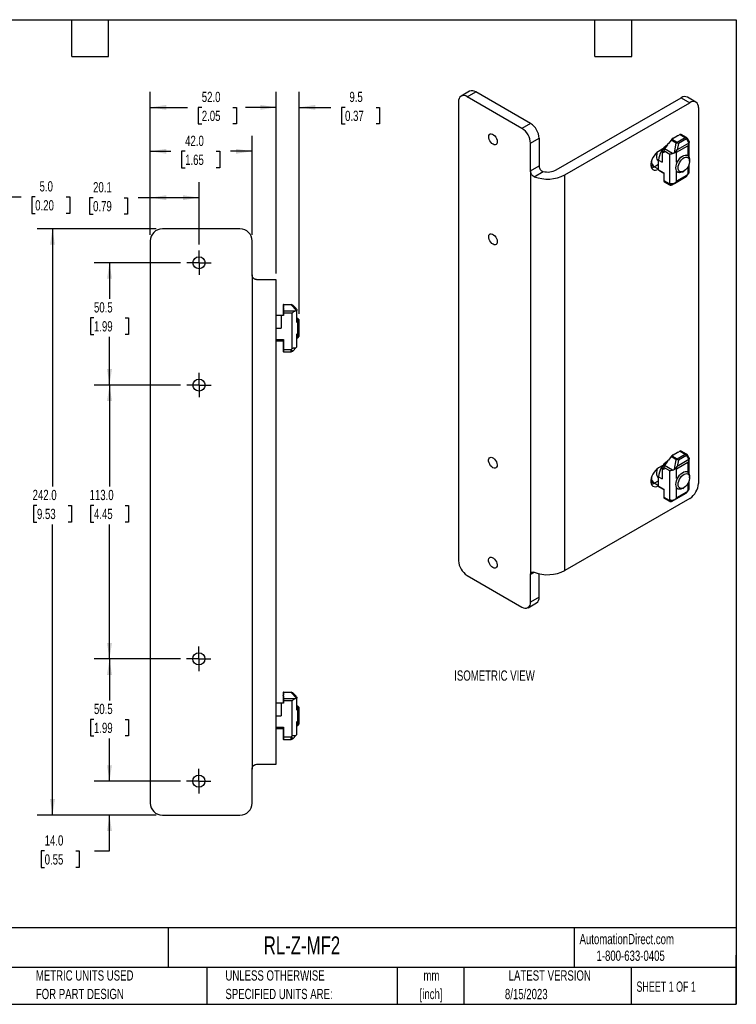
# Model space of a CAD drawing. Header units: millimetres. Extents: x 13 to 546, y 13 to 419.
# Tile 2 of 2: x 250 to 546, y 13 to 419. Entities that reach past the tile are written whole.
import ezdxf

# ---------------------------------------------------------------- set-up
doc = ezdxf.new("R2010")
doc.units = ezdxf.units.MM
doc.header["$LTSCALE"] = 2
doc.linetypes.add('CENTERX2', pattern=[20.32, 12.7, -2.54, 2.54, -2.54])
doc.layers.add('CENTER', color=40, linetype='CENTERX2')
doc.layers.add('DIMENSIONS', color=140, linetype='Continuous', lineweight=25)
doc.layers.add('TEXT', color=140, linetype='Continuous', lineweight=25)
doc.styles.add('SLDTEXTSTYLE0', font='TXT', dxfattribs={"width": 0.7})
doc.styles.add('SLDTEXTSTYLE1', font='TXT', dxfattribs={"width": 0.65})
doc.dimstyles.new('SLDDIMSTYLE0', dxfattribs={"dimtxt": 4.316016, "dimasz": 6.604, "dimexe": 0, "dimexo": 0.0625, "dimgap": 1.079004, "dimtad": 0, "dimtih": 1, "dimtoh": 1, "dimrnd": 1e-09, "dimzin": 12, "dimdsep": 46, "dimtxsty": 'SLDTEXTSTYLE0', "dimsah": 1, "dimcen": 0.09, "dimadec": 0, "dimazin": 3, "dimtfac": 1, "dimtofl": 0, "dimtmove": 0, "dimatfit": 3, "dimfxl": 0, "dimfrac": 2, "dimtolj": 1, "dimtzin": 12, "dimarcsym": 0})
doc.dimstyles.new('SLDDIMSTYLE1', dxfattribs={"dimtxt": 4.316016, "dimasz": 6.604, "dimexe": 0, "dimexo": 0.0625, "dimgap": 1.079004, "dimtad": 0, "dimtih": 1, "dimtoh": 1, "dimrnd": 1e-09, "dimzin": 4, "dimdsep": 46, "dimtxsty": 'SLDTEXTSTYLE0', "dimsah": 1, "dimcen": 0.09, "dimadec": 0, "dimazin": 1, "dimtfac": 1, "dimtofl": 0, "dimtmove": 0, "dimatfit": 3, "dimfxl": 0, "dimfrac": 2, "dimtolj": 1, "dimtzin": 12, "dimarcsym": 0})
doc.dimstyles.new('SLDDIMSTYLE2', dxfattribs={"dimtxt": 4.316016, "dimasz": 6.604, "dimexe": 0, "dimexo": 0.0625, "dimgap": 1.079004, "dimtad": 0, "dimtih": 1, "dimtoh": 1, "dimrnd": 1e-09, "dimzin": 4, "dimdsep": 46, "dimtxsty": 'SLDTEXTSTYLE0', "dimsah": 1, "dimcen": 0.09, "dimadec": 0, "dimazin": 1, "dimtfac": 1, "dimtmove": 0, "dimatfit": 0, "dimfxl": 0, "dimfrac": 2, "dimtolj": 1, "dimtzin": 12, "dimarcsym": 0})
doc.dimstyles.new('SLDDIMSTYLE3', dxfattribs={"dimtxt": 4.316016, "dimasz": 6.604, "dimexe": 0, "dimexo": 0.0625, "dimgap": 1.079004, "dimtad": 0, "dimtih": 1, "dimtoh": 1, "dimrnd": 1e-09, "dimzin": 12, "dimdsep": 46, "dimtxsty": 'SLDTEXTSTYLE0', "dimsah": 1, "dimcen": 0.09, "dimadec": 0, "dimazin": 3, "dimtfac": 1, "dimtmove": 0, "dimatfit": 0, "dimfxl": 0, "dimfrac": 2, "dimtolj": 1, "dimtzin": 12, "dimarcsym": 0})

# ---------------------------------------------------------------- blocks, each defined once
blk = doc.blocks.new('SW_NOTE_0')
at = {"layer": 'TEXT', "color": 0, "char_height": 4.233, "attachment_point": 2, "style": 'SLDTEXTSTYLE0'}
for s, insert in [('mm', (5.69, 5.46)), ('[inch]', (5.52, -2.19))]:
    blk.add_mtext(s, dxfattribs=dict(at, insert=insert))
blk = doc.blocks.new('SW_NOTE_0_1')
at = {"layer": 'TEXT', "color": 0, "char_height": 4.2333, "attachment_point": 1, "style": 'SLDTEXTSTYLE0'}
for s, insert in [('UNLESS OTHERWISE', (0, 5.46)), ('SPECIFIED UNITS ARE:', (0, -2.19))]:
    blk.add_mtext(s, dxfattribs=dict(at, insert=insert))
blk = doc.blocks.new('SW_NOTE_0_5')
at = {"layer": 'TEXT', "color": 0, "char_height": 4.2333, "attachment_point": 1, "style": 'SLDTEXTSTYLE0'}
for s, insert in [('METRIC UNITS USED', (0, 5.46)), ('FOR PART DESIGN', (0, -2.19))]:
    blk.add_mtext(s, dxfattribs=dict(at, insert=insert))
blk = doc.blocks.new('_D')
at = {"layer": 'DIMENSIONS'}
for p, q in [((304.22, 330.33), (304.22, 351.99)), ((324.32, 326.37), (324.32, 351.99)), ((280.59, 345.64), (279.14, 345.64)), ((279.14, 345.64), (279.14, 338.78)), ((293.41, 345.64), (294.86, 345.64)), ((294.86, 345.64), (294.86, 338.78)), ((304.22, 345.64), (299.26, 345.64)), ((324.32, 345.64), (304.22, 345.64)), ((279.14, 338.78), (280.59, 338.78)), ((294.86, 338.78), (293.41, 338.78))]:
    blk.add_line(p, q, dxfattribs=at)
for points in [[(304.22, 345.64), (310.82, 344.63), (310.82, 346.66)], [(324.32, 345.64), (317.71, 346.66), (317.71, 344.63)]]:
    blk.add_solid(points, dxfattribs=at)
at = {"layer": 'DIMENSIONS', "char_height": 4.233, "attachment_point": 1, "style": 'SLDTEXTSTYLE0'}
for s, insert in [('20.1', (280.59, 352.07)), ('0.79', (280.59, 344.24))]:
    blk.add_mtext(s, dxfattribs=dict(at, insert=insert))
blk = doc.blocks.new('_D_1')
at = {"layer": 'DIMENSIONS'}
for p, q in [((304.22, 330.33), (304.22, 371.14)), ((346.22, 330.33), (346.22, 371.14)), ((304.22, 364.79), (312.74, 364.79)), ((318.59, 364.79), (317.14, 364.79)), ((317.14, 364.79), (317.14, 357.93)), ((331.41, 364.79), (332.86, 364.79)), ((332.86, 364.79), (332.86, 357.93)), ((346.22, 364.79), (337.26, 364.79)), ((317.14, 357.93), (318.59, 357.93)), ((332.86, 357.93), (331.41, 357.93))]:
    blk.add_line(p, q, dxfattribs=at)
for points in [[(304.22, 364.79), (310.82, 363.77), (310.82, 365.8)], [(346.22, 364.79), (339.61, 365.8), (339.61, 363.77)]]:
    blk.add_solid(points, dxfattribs=at)
at = {"layer": 'DIMENSIONS', "char_height": 4.233, "attachment_point": 1, "style": 'SLDTEXTSTYLE0'}
for s, insert in [('42.0', (318.59, 371.21)), ('1.65', (318.59, 363.38))]:
    blk.add_mtext(s, dxfattribs=dict(at, insert=insert))
blk = doc.blocks.new('_D_2')
at = {"layer": 'DIMENSIONS'}
for p, q in [((316.74, 318.79), (281.01, 318.79)), ((287.36, 318.79), (287.36, 303.89)), ((280.95, 296.06), (279.5, 296.06)), ((279.5, 296.06), (279.5, 289.2)), ((293.77, 296.06), (295.22, 296.06)), ((295.22, 296.06), (295.22, 289.2)), ((279.5, 289.2), (280.95, 289.2)), ((295.22, 289.2), (293.77, 289.2)), ((287.36, 268.29), (287.36, 288.24)), ((316.74, 268.29), (281.01, 268.29))]:
    blk.add_line(p, q, dxfattribs=at)
for points in [[(287.36, 318.79), (286.35, 312.18), (288.38, 312.18)], [(287.36, 268.29), (288.38, 274.89), (286.35, 274.89)]]:
    blk.add_solid(points, dxfattribs=at)
at = {"layer": 'DIMENSIONS', "char_height": 4.233, "attachment_point": 1, "style": 'SLDTEXTSTYLE0'}
for s, insert in [('50.5', (280.95, 302.48)), ('1.99', (280.95, 294.66))]:
    blk.add_mtext(s, dxfattribs=dict(at, insert=insert))
blk = doc.blocks.new('_D_3')
at = {"layer": 'DIMENSIONS'}
for p, q in [((316.74, 268.29), (281.01, 268.29)), ((287.36, 268.29), (287.36, 226.44)), ((280.95, 218.61), (279.5, 218.61)), ((279.5, 218.61), (279.5, 211.75)), ((293.77, 218.61), (295.22, 218.61)), ((295.22, 218.61), (295.22, 211.75)), ((279.5, 211.75), (280.95, 211.75)), ((295.22, 211.75), (293.77, 211.75)), ((287.36, 155.29), (287.36, 210.79)), ((316.64, 155.29), (281.01, 155.29))]:
    blk.add_line(p, q, dxfattribs=at)
for points in [[(287.36, 268.29), (286.35, 261.68), (288.38, 261.68)], [(287.36, 155.29), (288.38, 161.89), (286.35, 161.89)]]:
    blk.add_solid(points, dxfattribs=at)
at = {"layer": 'DIMENSIONS', "char_height": 4.233, "attachment_point": 1, "style": 'SLDTEXTSTYLE0'}
for s, insert in [('113.0', (279.15, 225.04)), ('4.45', (280.95, 217.21))]:
    blk.add_mtext(s, dxfattribs=dict(at, insert=insert))
blk = doc.blocks.new('_D_4')
at = {"layer": 'DIMENSIONS'}
for p, q in [((316.64, 155.29), (281.01, 155.29)), ((287.36, 155.29), (287.36, 138.14)), ((280.95, 130.31), (279.5, 130.31)), ((279.5, 130.31), (279.5, 123.45)), ((293.77, 130.31), (295.22, 130.31)), ((295.22, 130.31), (295.22, 123.45)), ((279.5, 123.45), (280.95, 123.45)), ((287.36, 104.79), (287.36, 122.48)), ((295.22, 123.45), (293.77, 123.45)), ((316.64, 104.79), (281.01, 104.79))]:
    blk.add_line(p, q, dxfattribs=at)
for points in [[(287.36, 155.29), (286.35, 148.68), (288.38, 148.68)], [(287.36, 104.79), (288.38, 111.39), (286.35, 111.39)]]:
    blk.add_solid(points, dxfattribs=at)
at = {"layer": 'DIMENSIONS', "char_height": 4.233, "attachment_point": 1, "style": 'SLDTEXTSTYLE0'}
for s, insert in [('50.5', (280.95, 136.73)), ('1.99', (280.95, 128.91))]:
    blk.add_mtext(s, dxfattribs=dict(at, insert=insert))
blk = doc.blocks.new('_D_5')
at = {"layer": 'DIMENSIONS'}
for p, q in [((287.36, 104.79), (287.36, 117.49)), ((316.64, 104.79), (281.01, 104.79)), ((306.68, 90.79), (281.01, 90.79)), ((287.36, 76.02), (287.36, 90.79)), ((260.6, 76.02), (259.15, 76.02)), ((259.15, 76.02), (259.15, 69.16)), ((273.43, 76.02), (274.88, 76.02)), ((274.88, 76.02), (274.88, 69.16)), ((281.21, 76.02), (287.36, 76.02)), ((259.15, 69.16), (260.6, 69.16)), ((274.88, 69.16), (273.43, 69.16))]:
    blk.add_line(p, q, dxfattribs=at)
for points in [[(287.36, 104.79), (288.38, 111.39), (286.35, 111.39)], [(287.36, 90.79), (286.35, 84.18), (288.38, 84.18)]]:
    blk.add_solid(points, dxfattribs=at)
at = {"layer": 'DIMENSIONS', "char_height": 4.233, "attachment_point": 1, "style": 'SLDTEXTSTYLE0'}
for s, insert in [('14.0', (260.6, 82.45)), ('0.55', (260.6, 74.62))]:
    blk.add_mtext(s, dxfattribs=dict(at, insert=insert))
blk = doc.blocks.new('_D_6')
at = {"layer": 'DIMENSIONS'}
for p, q in [((306.68, 332.79), (257.49, 332.79)), ((263.84, 332.79), (263.84, 226.44)), ((257.43, 218.61), (255.98, 218.61)), ((255.98, 218.61), (255.98, 211.75)), ((270.25, 218.61), (271.7, 218.61)), ((271.7, 218.61), (271.7, 211.75)), ((255.98, 211.75), (257.43, 211.75)), ((271.7, 211.75), (270.25, 211.75)), ((263.84, 90.79), (263.84, 210.79)), ((306.68, 90.79), (257.49, 90.79))]:
    blk.add_line(p, q, dxfattribs=at)
for points in [[(263.84, 332.79), (262.82, 326.18), (264.85, 326.18)], [(263.84, 90.79), (264.85, 97.39), (262.82, 97.39)]]:
    blk.add_solid(points, dxfattribs=at)
at = {"layer": 'DIMENSIONS', "char_height": 4.233, "attachment_point": 1, "style": 'SLDTEXTSTYLE0'}
for s, insert in [('242.0', (255.63, 225.04)), ('9.53', (257.43, 217.21))]:
    blk.add_mtext(s, dxfattribs=dict(at, insert=insert))
blk = doc.blocks.new('_D_7')
at = {"layer": 'DIMENSIONS'}
for p, q in [((304.22, 330.33), (304.22, 389.27)), ((356.22, 314.33), (356.22, 389.27)), ((304.22, 382.92), (319.61, 382.92)), ((325.46, 382.92), (324.01, 382.92)), ((324.01, 382.92), (324.01, 376.06)), ((338.29, 382.92), (339.74, 382.92)), ((339.74, 382.92), (339.74, 376.06)), ((356.22, 382.92), (344.14, 382.92)), ((324.01, 376.06), (325.46, 376.06)), ((339.74, 376.06), (338.29, 376.06))]:
    blk.add_line(p, q, dxfattribs=at)
for points in [[(304.22, 382.92), (310.82, 381.9), (310.82, 383.93)], [(356.22, 382.92), (349.61, 383.93), (349.61, 381.9)]]:
    blk.add_solid(points, dxfattribs=at)
at = {"layer": 'DIMENSIONS', "char_height": 4.233, "attachment_point": 1, "style": 'SLDTEXTSTYLE0'}
for s, insert in [('52.0', (325.46, 389.34)), ('2.05', (325.46, 381.52))]:
    blk.add_mtext(s, dxfattribs=dict(at, insert=insert))
blk = doc.blocks.new('_D_8')
at = {"layer": 'DIMENSIONS'}
for p, q in [((356.22, 314.33), (356.22, 389.27)), ((365.72, 297.7), (365.72, 389.27)), ((356.22, 382.92), (343.52, 382.92)), ((365.72, 382.92), (378.75, 382.92)), ((384.6, 382.92), (383.15, 382.92)), ((383.15, 382.92), (383.15, 376.06)), ((397.43, 382.92), (398.88, 382.92)), ((398.88, 382.92), (398.88, 376.06)), ((383.15, 376.06), (384.6, 376.06)), ((398.88, 376.06), (397.43, 376.06))]:
    blk.add_line(p, q, dxfattribs=at)
for points in [[(356.22, 382.92), (349.61, 383.93), (349.61, 381.9)], [(365.72, 382.92), (372.32, 381.9), (372.32, 383.93)]]:
    blk.add_solid(points, dxfattribs=at)
at = {"layer": 'DIMENSIONS', "char_height": 4.233, "attachment_point": 1, "style": 'SLDTEXTSTYLE0'}
for s, insert in [('9.5', (386.4, 389.34)), ('0.37', (384.6, 381.52))]:
    blk.add_mtext(s, dxfattribs=dict(at, insert=insert))
blk = doc.blocks.new('SW_CENTERMARKSYMBOL_0')
at = {"layer": 'CENTER', "color": 0}
for p, q in [((0, 2.54), (0, 5.04)), ((-2.54, 0), (-5.04, 0)), ((0, 0), (-2.54, 0)), ((0, 0), (0, 2.54)), ((0, 0), (0, -2.54)), ((0, 0), (2.54, 0)), ((2.54, 0), (5.04, 0)), ((0, -2.54), (0, -5.04))]:
    blk.add_line(p, q, dxfattribs=at)
blk = doc.blocks.new('SW_CENTERMARKSYMBOL_1')
at = {"layer": 'CENTER', "color": 0}
for p, q in [((0, 2.54), (0, 5.04)), ((-2.54, 0), (-5.04, 0)), ((0, 0), (-2.54, 0)), ((0, 0), (0, 2.54)), ((0, 0), (0, -2.54)), ((0, 0), (2.54, 0)), ((2.54, 0), (5.04, 0)), ((0, -2.54), (0, -5.04))]:
    blk.add_line(p, q, dxfattribs=at)
blk = doc.blocks.new('SW_CENTERMARKSYMBOL_2')
at = {"layer": 'CENTER', "color": 0}
for p, q in [((0, 2.54), (0, 5.04)), ((-2.54, 0), (-5.04, 0)), ((0, 0), (-2.54, 0)), ((0, 0), (0, 2.54)), ((0, 0), (0, -2.54)), ((0, 0), (2.54, 0)), ((2.54, 0), (5.04, 0)), ((0, -2.54), (0, -5.04))]:
    blk.add_line(p, q, dxfattribs=at)
blk = doc.blocks.new('SW_CENTERMARKSYMBOL_3')
at = {"layer": 'CENTER', "color": 0}
for p, q in [((0, 2.54), (0, 5.04)), ((-2.54, 0), (-5.04, 0)), ((0, 0), (-2.54, 0)), ((0, 0), (0, 2.54)), ((0, 0), (0, -2.54)), ((0, 0), (2.54, 0)), ((2.54, 0), (5.04, 0)), ((0, -2.54), (0, -5.04))]:
    blk.add_line(p, q, dxfattribs=at)
blk = doc.blocks.new('_D_15')
at = {"layer": 'DIMENSIONS'}
for p, q in [((227.33, 335.33), (227.33, 352.35)), ((232.33, 335.33), (232.33, 352.35)), ((227.33, 346), (214.63, 346)), ((232.33, 346), (250.85, 346)), ((256.7, 346), (255.25, 346)), ((255.25, 346), (255.25, 339.14)), ((269.53, 346), (270.98, 346)), ((270.98, 346), (270.98, 339.14)), ((255.25, 339.14), (256.7, 339.14)), ((270.98, 339.14), (269.53, 339.14))]:
    blk.add_line(p, q, dxfattribs=at)
for points in [[(227.33, 346), (220.73, 347.02), (220.73, 344.99)], [(232.33, 346), (238.94, 344.99), (238.94, 347.02)]]:
    blk.add_solid(points, dxfattribs=at)
at = {"layer": 'DIMENSIONS', "char_height": 4.233, "attachment_point": 1, "style": 'SLDTEXTSTYLE0'}
for s, insert in [('5.0', (258.5, 352.43)), ('0.20', (256.7, 344.6))]:
    blk.add_mtext(s, dxfattribs=dict(at, insert=insert))

msp = doc.modelspace()

# ---------------------------------------------------------------- linework, layer by layer
for p, q in [((436.034, 389.58), (432.499, 387.539)), ((434.999, 387.292), (438.534, 389.333)), ((457.626, 374.229), (434.999, 387.292)), ((461.161, 376.27), (438.534, 389.333)), ((471.768, 357.082), (523.387, 386.881)), ((523.387, 386.881), (526.922, 384.84)), ((529.422, 385.087), (525.887, 387.128)), ((431.463, 385.25), (431.463, 195.813)), ((475.304, 355.041), (526.922, 384.84)), ((530.458, 382.798), (530.458, 227.655)), ((461.161, 376.27), (457.626, 374.229)), ((461.161, 368.105), (464.697, 370.147)), ((464.697, 370.147), (464.697, 358.715)), ((519.675, 369.837), (519.535, 369.756)), ((519.745, 370.041), (519.675, 370)), ((519.675, 369.837), (519.675, 370)), ((519.745, 370.041), (520.028, 370.041)), ((521.619, 370.959), (520.028, 370.041)), ((521.619, 371.123), (521.69, 371.164)), ((521.619, 371.123), (521.619, 370.959)), ((521.973, 371.164), (521.69, 371.164)), ((521.717, 368.497), (525.039, 370.414)), ((522.857, 371.674), (521.973, 371.164)), ((525.539, 369.886), (522.217, 367.969)), ((522.857, 371.674), (525.039, 370.414)), ((525.538, 370.464), (523.356, 371.723)), ((525.539, 369.886), (526.539, 368.154)), ((526.5, 369.067), (525.905, 370.098)), ((461.161, 356.674), (461.161, 368.105)), ((515.818, 365.773), (514.019, 364.734)), ((517.73, 367.49), (516.454, 365.77)), ((519.818, 363.828), (516.454, 365.77)), ((517.73, 367.762), (517.801, 367.857)), ((517.73, 367.762), (517.73, 367.49)), ((518.084, 367.966), (517.801, 367.857)), ((519.143, 369.393), (518.084, 367.966)), ((521.325, 368.133), (519.143, 369.393)), ((519.535, 369.756), (521.717, 368.497)), ((520.563, 364.174), (521.325, 368.133)), ((521.442, 364.396), (526.039, 367.049)), ((526.539, 368.154), (521.717, 365.371)), ((522.217, 367.969), (521.717, 365.371)), ((526.039, 367.049), (526.039, 363.024)), ((526.624, 362.325), (526.624, 368.577)), ((515.432, 364.53), (516.139, 364.938)), ((515.432, 364.53), (515.432, 360.243)), ((516.139, 364.121), (515.432, 364.53)), ((518.614, 363.481), (516.139, 364.909)), ((516.139, 364.909), (516.139, 364.121)), ((518.614, 351.599), (518.614, 363.481)), ((521.442, 360.31), (521.442, 364.396)), ((526.005, 363.044), (525.74, 363.197)), ((461.161, 356.674), (464.697, 358.715)), ((511.31, 358.826), (512.142, 358.345)), ((512.251, 358.406), (514.018, 359.426)), ((514.018, 357.386), (512.251, 358.406)), ((513.962, 360.761), (514.018, 360.729)), ((514.018, 357.181), (514.018, 361.059)), ((514.018, 361.059), (515.432, 360.243)), ((526.039, 358.189), (526.039, 355.44)), ((526.624, 356.141), (526.624, 359.451)), ((526.834, 360.702), (526.834, 361.212)), ((461.161, 356.674), (461.161, 190.1)), ((462.719, 354.307), (466.406, 356.436)), ((475.304, 191.733), (475.304, 355.041)), ((514.018, 357.181), (516.139, 355.956)), ((514.121, 356.952), (516.139, 355.787)), ((516.139, 355.956), (516.139, 352.69)), ((520.528, 351.55), (525.35, 354.333)), ((521.442, 352.416), (521.442, 356.502)), ((525.557, 354.791), (521.442, 352.416)), ((521.741, 356.268), (522.006, 356.115)), ((522.85, 352.89), (525.35, 354.333)), ((524.006, 356.314), (524.448, 356.569)), ((526.039, 355.44), (525.557, 354.791)), ((525.652, 354.603), (526.505, 355.751)), ((516.139, 352.69), (518.321, 351.43)), ((516.346, 352.232), (518.528, 350.972)), ((518.614, 351.599), (518.321, 351.43)), ((519.528, 350.972), (522.85, 352.89)), ((519.528, 350.972), (520.528, 351.55)), ((341.218, 332.787), (309.218, 332.787)), ((304.218, 327.787), (304.218, 95.787)), ((346.218, 313.787), (346.218, 327.787)), ((346.218, 313.787), (346.218, 109.787)), ((356.218, 311.787), (348.218, 311.787)), ((356.218, 111.787), (356.218, 311.787)), ((359.018, 301.537), (359.018, 300.237)), ((359.218, 301.537), (359.018, 301.537)), ((359.218, 301.537), (362.303, 301.537)), ((359.218, 301.537), (359.218, 301.369)), ((359.218, 301.369), (359.218, 300.37)), ((362.303, 301.369), (359.218, 301.369)), ((362.303, 301.369), (362.303, 301.537)), ((364.459, 299.214), (362.303, 301.369)), ((363.011, 301.244), (364.425, 299.83)), ((358.218, 297.037), (356.218, 297.037)), ((358.218, 297.037), (358.218, 291.787)), ((359.218, 297.037), (358.218, 297.037)), ((359.218, 300.37), (359.018, 300.237)), ((359.018, 300.17), (359.018, 300.237)), ((359.018, 300.17), (359.218, 300.037)), ((359.018, 300.17), (359.018, 297.037)), ((359.218, 300.037), (359.218, 298.834)), ((363.976, 298.834), (359.218, 298.834)), ((359.218, 298.834), (359.218, 298.001)), ((359.218, 298.001), (359.218, 297.037)), ((362.718, 298.001), (359.218, 298.001)), ((362.718, 283.451), (362.718, 298.001)), ((364.718, 294.119), (364.718, 299.122)), ((365.093, 295.787), (364.718, 295.787)), ((365.718, 295.162), (365.093, 295.787)), ((365.093, 291.787), (365.093, 295.787)), ((365.718, 291.787), (365.718, 295.162)), ((356.218, 291.787), (358.218, 291.787)), ((364.718, 284.451), (364.718, 289.455)), ((365.093, 287.787), (365.093, 291.787)), ((365.718, 288.412), (365.718, 291.787)), ((356.218, 287.037), (359.218, 287.037)), ((356.218, 286.537), (359.218, 286.537)), ((359.018, 286.537), (359.018, 282.037)), ((359.218, 287.037), (359.218, 283.037)), ((364.718, 287.787), (365.093, 287.787)), ((365.093, 287.787), (365.718, 288.412)), ((359.218, 282.037), (359.018, 282.037)), ((359.218, 283.037), (362.303, 283.037)), ((359.218, 283.037), (359.218, 282.037)), ((359.218, 282.037), (362.303, 282.037)), ((362.718, 283.451), (362.303, 283.037)), ((362.303, 283.037), (363.011, 282.33)), ((362.303, 282.037), (362.303, 283.037)), ((363.011, 282.33), (364.425, 283.744)), ((521.619, 240.313), (520.028, 239.394)), ((521.619, 240.476), (521.69, 240.517)), ((521.619, 240.476), (521.619, 240.313)), ((521.973, 240.517), (521.69, 240.517)), ((522.857, 241.027), (521.973, 240.517)), ((522.857, 241.027), (525.039, 239.768)), ((525.538, 239.817), (523.356, 241.077)), ((517.73, 236.843), (516.454, 235.124)), ((517.73, 237.115), (517.801, 237.21)), ((517.73, 237.115), (517.73, 236.843)), ((518.084, 237.319), (517.801, 237.21)), ((519.143, 238.746), (518.084, 237.319)), ((521.325, 237.487), (519.143, 238.746)), ((519.675, 239.19), (519.535, 239.11)), ((519.535, 239.11), (521.717, 237.85)), ((519.745, 239.394), (519.675, 239.354)), ((519.675, 239.19), (519.675, 239.354)), ((519.745, 239.394), (520.028, 239.394)), ((520.563, 233.528), (521.325, 237.487)), ((521.442, 233.749), (526.039, 236.403)), ((521.717, 237.85), (525.039, 239.768)), ((526.539, 237.508), (521.717, 234.724)), ((522.217, 237.322), (521.717, 234.724)), ((525.539, 239.24), (522.217, 237.322)), ((525.539, 239.24), (526.539, 237.508)), ((526.5, 238.42), (525.905, 239.451)), ((526.039, 236.403), (526.039, 232.377)), ((526.624, 231.679), (526.624, 237.93)), ((515.818, 235.126), (514.019, 234.088)), ((515.432, 233.883), (516.139, 234.292)), ((515.432, 233.883), (515.432, 229.596)), ((516.139, 233.475), (515.432, 233.883)), ((518.614, 232.834), (516.139, 234.263)), ((516.139, 234.263), (516.139, 233.475)), ((519.818, 233.182), (516.454, 235.124)), ((518.614, 220.953), (518.614, 232.834)), ((521.442, 229.663), (521.442, 233.749)), ((526.005, 232.397), (525.74, 232.55)), ((511.31, 228.179), (512.142, 227.699)), ((512.251, 227.759), (514.018, 228.779)), ((514.018, 226.74), (512.251, 227.759)), ((513.962, 230.114), (514.018, 230.082)), ((514.018, 226.534), (514.018, 230.413)), ((514.018, 230.413), (515.432, 229.596)), ((526.624, 225.494), (526.624, 228.805)), ((526.834, 230.055), (526.834, 230.566)), ((514.018, 226.534), (516.139, 225.309)), ((514.121, 226.305), (516.139, 225.14)), ((516.139, 225.309), (516.139, 222.043)), ((520.528, 220.903), (525.35, 223.687)), ((521.442, 221.769), (521.442, 225.855)), ((525.557, 224.145), (521.442, 221.769)), ((521.741, 225.622), (522.006, 225.469)), ((522.85, 222.243), (525.35, 223.687)), ((524.006, 225.667), (524.448, 225.922)), ((526.039, 224.794), (525.557, 224.145)), ((525.652, 223.957), (526.505, 225.104)), ((526.039, 227.542), (526.039, 224.794)), ((526.922, 221.532), (475.304, 191.733)), ((516.139, 222.043), (518.321, 220.784)), ((516.346, 221.585), (518.528, 220.326)), ((518.614, 220.953), (518.321, 220.784)), ((519.528, 220.326), (522.85, 222.243)), ((519.528, 220.326), (520.528, 220.903)), ((434.999, 189.689), (457.626, 176.626)), ((462.664, 190.967), (461.161, 190.1)), ((461.161, 178.668), (461.161, 190.1)), ((464.697, 180.709), (464.697, 190.415)), ((464.697, 180.709), (461.161, 178.668)), ((460.126, 176.379), (463.661, 178.42)), ((359.018, 141.537), (359.018, 140.237)), ((359.218, 141.537), (359.018, 141.537)), ((359.218, 140.37), (359.018, 140.237)), ((359.018, 140.17), (359.018, 140.237)), ((359.018, 140.17), (359.218, 140.037)), ((359.018, 140.17), (359.018, 137.037)), ((359.218, 141.537), (362.303, 141.537)), ((359.218, 141.537), (359.218, 141.369)), ((359.218, 141.369), (359.218, 140.37)), ((362.303, 141.369), (359.218, 141.369)), ((359.218, 140.037), (359.218, 138.834)), ((363.976, 138.834), (359.218, 138.834)), ((359.218, 138.834), (359.218, 138.001)), ((362.303, 141.369), (362.303, 141.537)), ((364.459, 139.214), (362.303, 141.369)), ((363.011, 141.244), (364.425, 139.83)), ((364.718, 134.119), (364.718, 139.122)), ((358.218, 137.037), (356.218, 137.037)), ((358.218, 137.037), (358.218, 131.787)), ((359.218, 137.037), (358.218, 137.037)), ((359.218, 138.001), (359.218, 137.037)), ((362.718, 138.001), (359.218, 138.001)), ((362.718, 123.451), (362.718, 138.001)), ((365.093, 135.787), (364.718, 135.787)), ((365.718, 135.162), (365.093, 135.787)), ((365.093, 131.787), (365.093, 135.787)), ((365.718, 131.787), (365.718, 135.162)), ((356.218, 131.787), (358.218, 131.787)), ((365.093, 127.787), (365.093, 131.787)), ((365.718, 128.412), (365.718, 131.787)), ((356.218, 127.037), (359.218, 127.037)), ((356.218, 126.537), (359.218, 126.537)), ((359.018, 126.537), (359.018, 122.037)), ((359.218, 127.037), (359.218, 123.037)), ((364.718, 124.451), (364.718, 129.455)), ((364.718, 127.787), (365.093, 127.787)), ((365.093, 127.787), (365.718, 128.412)), ((359.218, 122.037), (359.018, 122.037)), ((359.218, 123.037), (362.303, 123.037)), ((359.218, 123.037), (359.218, 122.037)), ((359.218, 122.037), (362.303, 122.037)), ((362.718, 123.451), (362.303, 123.037)), ((362.303, 123.037), (363.011, 122.33)), ((362.303, 122.037), (362.303, 123.037)), ((363.011, 122.33), (364.425, 123.744)), ((346.218, 95.787), (346.218, 109.787)), ((348.218, 111.787), (356.218, 111.787)), ((309.218, 90.787), (341.218, 90.787))]:
    msp.add_line(p, q)
at = {"flags": 128}
for points in [[(445.676, 367.655), (445.199, 368.006), (444.757, 368.482), (444.384, 369.049), (444.106, 369.663), (443.945, 370.28), (443.912, 370.854), (444.01, 371.341), (444.232, 371.707), (444.56, 371.924), (444.972, 371.975), (445.435, 371.858), (445.917, 371.58), (446.38, 371.162), (446.791, 370.636), (447.12, 370.04), (447.342, 369.418), (447.439, 368.817), (447.407, 368.282), (447.245, 367.851), (446.968, 367.557), (446.594, 367.422), (446.153, 367.455), (445.676, 367.655)], [(525.905, 370.098), (525.892, 370.09), (525.847, 370.064), (525.771, 370.021), (525.667, 369.96), (525.539, 369.886)], [(514.019, 364.734), (513.357, 364.272), (512.725, 363.67), (512.149, 362.953), (511.654, 362.153), (511.263, 361.306), (510.993, 360.448), (510.854, 359.617), (510.854, 358.849), (510.993, 358.177), (511.263, 357.632), (511.654, 357.236), (512.149, 357.008), (512.725, 356.956), (513.357, 357.084), (514.019, 357.385)], [(521.177, 357.947), (521.243, 358.687), (521.439, 359.469), (521.754, 360.256), (522.174, 361.012), (522.681, 361.7), (523.249, 362.29), (523.852, 362.752), (524.463, 363.067), (525.052, 363.218), (525.593, 363.199), (526.059, 363.011), (526.429, 362.662), (526.686, 362.17), (526.817, 361.556), (526.834, 361.212)], [(522.061, 357.947), (522.125, 358.619), (522.315, 359.33), (522.619, 360.04), (523.022, 360.712), (523.502, 361.309), (524.033, 361.799), (524.586, 362.156), (525.132, 362.36), (525.641, 362.4), (526.085, 362.274), (526.441, 361.99), (526.69, 361.561), (526.818, 361.013), (526.818, 360.373), (526.69, 359.676), (526.441, 358.961), (526.085, 358.265), (525.641, 357.627), (525.132, 357.079), (524.586, 356.653), (524.033, 356.371), (523.502, 356.248), (523.022, 356.291), (522.619, 356.498), (522.315, 356.856), (522.125, 357.348), (522.061, 357.947)], [(510.837, 359.185), (510.853, 359.17), (511.31, 358.826)], [(511.066, 357.986), (511.59, 358.104), (512.251, 358.406)], [(524.006, 356.314), (523.852, 356.23), (523.249, 355.996), (522.681, 355.929), (522.174, 356.033), (521.754, 356.303), (521.439, 356.726), (521.243, 357.283), (521.177, 357.947)], [(525.557, 354.791), (525.62, 354.711), (525.653, 354.649), (525.655, 354.608), (525.652, 354.603)], [(445.676, 326.42), (445.199, 326.771), (444.757, 327.247), (444.384, 327.813), (444.106, 328.428), (443.945, 329.045), (443.912, 329.618), (444.01, 330.106), (444.232, 330.472), (444.56, 330.689), (444.972, 330.74), (445.435, 330.622), (445.917, 330.344), (446.38, 329.927), (446.791, 329.4), (447.12, 328.804), (447.342, 328.183), (447.439, 327.582), (447.407, 327.046), (447.245, 326.616), (446.968, 326.322), (446.594, 326.187), (446.153, 326.22), (445.676, 326.42)], [(445.605, 234.191), (445.128, 234.542), (444.687, 235.019), (444.313, 235.585), (444.036, 236.2), (443.874, 236.817), (443.841, 237.39), (443.939, 237.878), (444.161, 238.244), (444.49, 238.46), (444.901, 238.512), (445.364, 238.394), (445.846, 238.116), (446.309, 237.698), (446.721, 237.172), (447.049, 236.576), (447.271, 235.955), (447.369, 235.354), (447.336, 234.818), (447.175, 234.387), (446.897, 234.094), (446.524, 233.958), (446.082, 233.992), (445.605, 234.191)], [(525.905, 239.451), (525.892, 239.444), (525.847, 239.418), (525.771, 239.374), (525.667, 239.314), (525.539, 239.24)], [(514.019, 234.088), (513.357, 233.626), (512.725, 233.023), (512.149, 232.306), (511.654, 231.507), (511.263, 230.66), (510.993, 229.802), (510.854, 228.971), (510.854, 228.202), (510.993, 227.531), (511.263, 226.985), (511.654, 226.59), (512.149, 226.361), (512.725, 226.309), (513.357, 226.437), (514.019, 226.739)], [(521.177, 227.3), (521.243, 228.04), (521.439, 228.822), (521.754, 229.61), (522.174, 230.365), (522.681, 231.054), (523.249, 231.643), (523.852, 232.106), (524.463, 232.42), (525.052, 232.571), (525.593, 232.553), (526.059, 232.364), (526.429, 232.016), (526.686, 231.523), (526.817, 230.909), (526.834, 230.566)], [(522.061, 227.3), (522.125, 227.973), (522.315, 228.683), (522.619, 229.394), (523.022, 230.066), (523.502, 230.663), (524.033, 231.153), (524.586, 231.509), (525.132, 231.713), (525.641, 231.753), (526.085, 231.628), (526.441, 231.343), (526.69, 230.915), (526.818, 230.366), (526.818, 229.726), (526.69, 229.03), (526.441, 228.314), (526.085, 227.619), (525.641, 226.98), (525.132, 226.433), (524.586, 226.007), (524.033, 225.725), (523.502, 225.602), (523.022, 225.645), (522.619, 225.851), (522.315, 226.21), (522.125, 226.702), (522.061, 227.3)], [(510.837, 228.539), (510.853, 228.524), (511.31, 228.179)], [(511.066, 227.34), (511.59, 227.458), (512.251, 227.759)], [(524.006, 225.667), (523.852, 225.583), (523.249, 225.349), (522.681, 225.282), (522.174, 225.387), (521.754, 225.656), (521.439, 226.08), (521.243, 226.636), (521.177, 227.3)], [(525.557, 224.145), (525.62, 224.064), (525.653, 224.002), (525.655, 223.962), (525.652, 223.957)], [(445.605, 192.956), (445.128, 193.307), (444.687, 193.783), (444.313, 194.35), (444.036, 194.964), (443.874, 195.581), (443.841, 196.155), (443.939, 196.643), (444.161, 197.008), (444.49, 197.225), (444.901, 197.276), (445.364, 197.159), (445.846, 196.881), (446.309, 196.463), (446.721, 195.937), (447.049, 195.341), (447.271, 194.719), (447.369, 194.119), (447.336, 193.583), (447.175, 193.152), (446.897, 192.858), (446.524, 192.723), (446.082, 192.756), (445.605, 192.956)]]:
    msp.add_lwpolyline(points, dxfattribs=at)
for centre in [(324.318, 318.787), (324.318, 268.287), (324.218, 155.287), (324.218, 104.787)]:
    msp.add_circle(centre, 2.5)
for centre, radius, start, end in [((433.618, 385.6), 2.184, 50.79671, 189.21404), ((437.069, 387.288), 2.515, 54.38242, 114.30712), ((524.851, 384.836), 2.515, 65.69288, 125.61758), ((528.303, 383.148), 2.184, 350.78596, 129.20329), ((453.485, 367.756), 7.684, 2.60548, 57.39452), ((457.021, 369.797), 7.684, 2.60548, 57.39452), ((523.149, 371.265), 0.503, 65.69288, 125.61758), ((525.331, 370.005), 0.503, 65.70276, 125.61672), ((524.275, 369.19), 1.443, 28.85561, 58.04533), ((522.078, 360.692), 8.068, 122.60548, 177.39452), ((517.655, 364.843), 1.517, 142.33061, 177.50123), ((520.232, 368.612), 1.34, 121.31735, 144.33887), ((522.414, 367.352), 1.34, 121.31735, 144.33887), ((521.371, 365.879), 2.255, 67.96415, 91.17632), ((520.954, 367.273), 1.443, 28.85561, 58.04533), ((515.102, 362.378), 1.978, 173.81914, 234.82527), ((518.422, 362.471), 5.288, 158.86855, 178.70386), ((514.419, 360.875), 3.374, 183.43437, 228.19153), ((468.182, 368.89), 15.573, 249.46253, 297.21265), ((468.214, 364.006), 7.783, 256.57037, 297.17018), ((514.256, 357.15), 0.24, 172.74417, 235.94365), ((525.056, 354.742), 0.503, 305.69804, 5.62038), ((516.615, 352.629), 0.48, 172.74417, 235.94365), ((518.811, 351.376), 0.493, 173.70024, 234.99659), ((519.158, 351.817), 0.922, 204.8163, 293.64307), ((309.218, 327.787), 5, 90, 180), ((341.218, 327.787), 5, 0, 90), ((362.303, 300.537), 1, 45, 90), ((362.554, 300.722), 0.694, 48.80406, 111.15484), ((363.718, 299.122), 1, 18.35042, 45), ((362.303, 283.037), 1, 270, 315), ((523.149, 240.618), 0.503, 65.69288, 125.61758), ((525.331, 239.359), 0.503, 65.70276, 125.61672), ((522.078, 230.046), 8.068, 122.60548, 177.39452), ((520.232, 237.965), 1.34, 121.31735, 144.33887), ((522.414, 236.705), 1.34, 121.31735, 144.33887), ((521.371, 235.232), 2.255, 67.96415, 91.17632), ((520.954, 236.626), 1.443, 28.85561, 58.04533), ((524.275, 238.544), 1.443, 28.85561, 58.04533), ((515.102, 231.731), 1.978, 173.81914, 234.82527), ((518.422, 231.825), 5.288, 158.86845, 178.70386), ((517.655, 234.197), 1.517, 142.33061, 177.50123), ((514.419, 230.228), 3.374, 183.43413, 228.19152), ((522.782, 228.005), 7.684, 302.60548, 357.39452), ((514.256, 226.504), 0.24, 172.74417, 235.94365), ((525.056, 224.095), 0.503, 305.69804, 5.62038), ((516.615, 221.983), 0.48, 172.74417, 235.94365), ((518.811, 220.73), 0.493, 173.70024, 234.99659), ((519.158, 221.171), 0.922, 204.8163, 293.64307), ((439.139, 196.162), 7.684, 182.60548, 237.39452), ((468.182, 205.582), 15.573, 249.46253, 297.21265), ((462.247, 180.439), 2.465, 305.01333, 6.29885), ((459.006, 178.318), 2.184, 230.79671, 9.21404), ((362.303, 140.537), 1, 45, 90), ((362.554, 140.722), 0.694, 48.80406, 111.15484), ((363.718, 139.122), 1, 18.35042, 45), ((362.303, 123.037), 1, 270, 315), ((309.218, 95.787), 5, 180, 270), ((341.218, 95.787), 5, 270, 0)]:
    msp.add_arc(centre, radius, start, end)
for centre, major_axis, ratio, start_param, end_param in [((520.028, 365.823), (1.605, 1.766), 0.6758505, 3.9677332, 4.3434697), ((521.217, 365.082), (1.36, 1.911), 0.1049367, 4.4731155, 4.9382384), ((362.718, 299.87), (2, 0), 0.6666667, 5.3927429, 5.7684795), ((520.028, 235.176), (1.605, 1.766), 0.6758505, 3.9677332, 4.3434697), ((521.217, 234.436), (1.36, 1.911), 0.1049367, 4.4731155, 4.9382384), ((362.718, 139.87), (2, 0), 0.6666667, 5.3927429, 5.7684795)]:
    msp.add_ellipse(centre, major_axis=major_axis, ratio=ratio, start_param=start_param, end_param=end_param)
for points, knots in [([(525.905, 370.098), (525.831, 370.202), (525.729, 370.346), (525.579, 370.437), (525.538, 370.462)], [0, 0, 0, 0, 0.722781, 1, 1, 1, 1]), ([(526.562, 368.145), (526.515, 367.958), (526.446, 367.771), (526.269, 367.403), (526.161, 367.219), (526.039, 367.049)], [0, 0, 0, 0, 0.5, 0.5, 1, 1, 1, 1]), ([(526.483, 369.057), (526.508, 369.026), (526.615, 368.889), (526.646, 368.585), (526.589, 368.286), (526.562, 368.145)], [0, 0, 0, 0, 0.1351428, 0.5939312, 1, 1, 1, 1]), ([(519.818, 363.828), (519.571, 363.758), (519.349, 363.689), (519.046, 363.598), (518.952, 363.571), (518.774, 363.521), (518.691, 363.499), (518.614, 363.481)], [0, 0, 0, 0, 0.5, 0.5, 0.75, 0.75, 1, 1, 1, 1]), ([(464.697, 358.715), (464.697, 358.605), (464.706, 358.492), (464.744, 358.258), (464.772, 358.137), (464.848, 357.896), (464.895, 357.776), (465.008, 357.54), (465.075, 357.423), (465.3, 357.096), (465.489, 356.899), (465.809, 356.674), (465.923, 356.609), (466.16, 356.504), (466.281, 356.464), (466.406, 356.436)], [0, 0, 0, 0, 0.125, 0.125, 0.25, 0.25, 0.375, 0.375, 0.5, 0.5, 0.75, 0.75, 0.875, 0.875, 1, 1, 1, 1]), ([(462.719, 354.307), (462.608, 354.349), (462.501, 354.402), (462.292, 354.529), (462.19, 354.604), (461.998, 354.772), (461.908, 354.863), (461.739, 355.062), (461.661, 355.17), (461.453, 355.503), (461.344, 355.745), (461.199, 356.22), (461.161, 356.457), (461.161, 356.674)], [0, 0, 0, 0, 0.125, 0.125, 0.25, 0.25, 0.375, 0.375, 0.5, 0.5, 0.75, 0.75, 1, 1, 1, 1]), ([(525.346, 354.338), (525.448, 354.398), (525.569, 354.47), (525.635, 354.59), (525.645, 354.61)], [0, 0, 0, 0, 0.83468267, 1, 1, 1, 1]), ([(526.039, 355.44), (526.041, 355.441), (526.116, 355.469), (526.314, 355.557), (526.527, 355.749), (526.634, 355.959), (526.616, 356.111), (526.612, 356.141)], [0, 0, 0, 0, 0.00642121, 0.20671916, 0.58445348, 0.91929776, 1, 1, 1, 1]), ([(518.529, 350.974), (518.538, 350.969), (518.628, 350.908), (518.844, 350.841), (519.167, 350.835), (519.416, 350.887), (519.515, 350.969), (519.524, 350.976)], [0, 0, 0, 0, 0.0301931, 0.3138339, 0.6280807, 0.9691071, 1, 1, 1, 1]), ([(520.524, 351.548), (520.369, 351.461), (520.204, 351.402), (519.861, 351.33), (519.689, 351.32), (519.349, 351.34), (519.186, 351.371), (518.881, 351.465), (518.738, 351.528), (518.614, 351.599)], [0, 0, 0, 0, 0.25, 0.25, 0.5, 0.5, 0.75, 0.75, 1, 1, 1, 1]), ([(520.524, 351.548), (520.707, 351.657), (520.873, 351.788), (521.179, 352.081), (521.32, 352.246), (521.442, 352.416)], [0, 0, 0, 0, 0.5, 0.5, 1, 1, 1, 1]), ([(348.218, 311.787), (348.088, 311.787), (347.959, 311.799), (347.706, 311.849), (347.58, 311.887), (347.338, 311.986), (347.223, 312.047), (347.005, 312.191), (346.901, 312.275), (346.623, 312.552), (346.472, 312.775), (346.271, 313.258), (346.218, 313.521), (346.218, 313.787)], [0, 0, 0, 0, 0.125, 0.125, 0.25, 0.25, 0.375, 0.375, 0.5, 0.5, 0.75, 0.75, 1, 1, 1, 1]), ([(363.976, 298.834), (363.783, 298.729), (363.577, 298.596), (363.258, 298.38), (363.151, 298.306), (362.936, 298.156), (362.826, 298.078), (362.718, 298.001)], [0, 0, 0, 0, 0.5, 0.5, 0.75, 0.75, 1, 1, 1, 1]), ([(364.438, 283.758), (364.357, 283.68), (364.256, 283.623), (364.014, 283.535), (363.877, 283.507), (363.573, 283.469), (363.411, 283.46), (363.071, 283.451), (362.893, 283.451), (362.718, 283.451)], [0, 0, 0, 0, 0.25, 0.25, 0.5, 0.5, 0.75, 0.75, 1, 1, 1, 1]), ([(364.438, 283.758), (364.535, 283.858), (364.603, 283.969), (364.695, 284.204), (364.718, 284.329), (364.718, 284.451)], [0, 0, 0, 0, 0.5, 0.5, 1, 1, 1, 1]), ([(525.905, 239.451), (525.831, 239.555), (525.729, 239.7), (525.579, 239.79), (525.538, 239.815)], [0, 0, 0, 0, 0.72278105, 1, 1, 1, 1]), ([(526.562, 237.499), (526.515, 237.311), (526.446, 237.124), (526.269, 236.756), (526.161, 236.573), (526.039, 236.403)], [0, 0, 0, 0, 0.5, 0.5, 1, 1, 1, 1]), ([(526.483, 238.411), (526.508, 238.38), (526.615, 238.242), (526.646, 237.938), (526.589, 237.639), (526.562, 237.499)], [0, 0, 0, 0, 0.1351428, 0.5939312, 1, 1, 1, 1]), ([(519.818, 233.182), (519.571, 233.112), (519.349, 233.042), (519.046, 232.952), (518.952, 232.924), (518.774, 232.874), (518.691, 232.852), (518.614, 232.834)], [0, 0, 0, 0, 0.5, 0.5, 0.75, 0.75, 1, 1, 1, 1]), ([(525.346, 223.692), (525.448, 223.751), (525.569, 223.823), (525.635, 223.944), (525.645, 223.963)], [0, 0, 0, 0, 0.83468267, 1, 1, 1, 1]), ([(526.039, 224.794), (526.041, 224.795), (526.116, 224.822), (526.314, 224.91), (526.527, 225.103), (526.634, 225.313), (526.616, 225.465), (526.612, 225.494)], [0, 0, 0, 0, 0.0064212, 0.2067192, 0.5844535, 0.9192978, 1, 1, 1, 1]), ([(518.529, 220.328), (518.538, 220.322), (518.628, 220.261), (518.844, 220.194), (519.167, 220.188), (519.416, 220.24), (519.515, 220.323), (519.524, 220.33)], [0, 0, 0, 0, 0.0301931, 0.3138339, 0.6280807, 0.9691071, 1, 1, 1, 1]), ([(520.524, 220.901), (520.369, 220.815), (520.204, 220.755), (519.861, 220.684), (519.689, 220.673), (519.349, 220.694), (519.186, 220.725), (518.881, 220.818), (518.738, 220.881), (518.614, 220.953)], [0, 0, 0, 0, 0.25, 0.25, 0.5, 0.5, 0.75, 0.75, 1, 1, 1, 1]), ([(520.524, 220.901), (520.707, 221.01), (520.873, 221.141), (521.179, 221.435), (521.32, 221.599), (521.442, 221.769)], [0, 0, 0, 0, 0.5, 0.5, 1, 1, 1, 1]), ([(461.161, 190.1), (461.161, 190.208), (461.171, 190.309), (461.207, 190.498), (461.235, 190.586), (461.307, 190.744), (461.352, 190.813), (461.459, 190.933), (461.521, 190.984), (461.73, 191.103), (461.901, 191.141), (462.283, 191.13), (462.497, 191.083), (462.719, 190.999)], [0, 0, 0, 0, 0.125, 0.125, 0.25, 0.25, 0.375, 0.375, 0.5, 0.5, 0.75, 0.75, 1, 1, 1, 1]), ([(363.976, 138.834), (363.783, 138.729), (363.577, 138.596), (363.258, 138.38), (363.151, 138.306), (362.936, 138.156), (362.826, 138.078), (362.718, 138.001)], [0, 0, 0, 0, 0.5, 0.5, 0.75, 0.75, 1, 1, 1, 1]), ([(364.438, 123.758), (364.357, 123.68), (364.256, 123.623), (364.014, 123.535), (363.877, 123.507), (363.573, 123.469), (363.411, 123.46), (363.071, 123.451), (362.893, 123.451), (362.718, 123.451)], [0, 0, 0, 0, 0.25, 0.25, 0.5, 0.5, 0.75, 0.75, 1, 1, 1, 1]), ([(364.438, 123.758), (364.535, 123.858), (364.603, 123.969), (364.695, 124.204), (364.718, 124.329), (364.718, 124.451)], [0, 0, 0, 0, 0.5, 0.5, 1, 1, 1, 1]), ([(346.218, 109.787), (346.218, 109.919), (346.231, 110.05), (346.282, 110.306), (346.321, 110.434), (346.422, 110.676), (346.484, 110.792), (346.63, 111.009), (346.715, 111.113), (346.993, 111.389), (347.217, 111.538), (347.697, 111.735), (347.958, 111.787), (348.218, 111.787)], [0, 0, 0, 0, 0.125, 0.125, 0.25, 0.25, 0.375, 0.375, 0.5, 0.5, 0.75, 0.75, 1, 1, 1, 1])]:
    msp.add_open_spline(points, degree=3, knots=knots)
for points in [[(526.562, 368.145), (526.554, 368.148), (526.546, 368.151), (526.539, 368.154)], [(520.563, 364.174), (520.737, 364.288), (520.918, 364.388), (521.089, 364.491)], [(521.089, 364.491), (521.219, 364.453), (521.336, 364.421), (521.442, 364.396)], [(520.524, 351.548), (520.525, 351.548), (520.527, 351.549), (520.528, 351.55)], [(364.459, 299.214), (364.547, 299.318), (364.621, 299.388), (364.667, 299.437)], [(364.667, 299.437), (364.701, 299.334), (364.718, 299.228), (364.718, 299.122)], [(364.438, 283.758), (364.434, 283.753), (364.429, 283.748), (364.425, 283.744)], [(526.562, 237.499), (526.554, 237.502), (526.546, 237.505), (526.539, 237.508)], [(520.563, 233.528), (520.737, 233.641), (520.918, 233.742), (521.089, 233.844)], [(521.089, 233.844), (521.219, 233.807), (521.336, 233.775), (521.442, 233.749)], [(520.524, 220.901), (520.525, 220.902), (520.527, 220.903), (520.528, 220.903)], [(364.459, 139.214), (364.547, 139.318), (364.621, 139.388), (364.667, 139.437)], [(364.667, 139.437), (364.701, 139.334), (364.718, 139.228), (364.718, 139.122)], [(364.438, 123.758), (364.434, 123.753), (364.429, 123.748), (364.425, 123.744)]]:
    msp.add_open_spline(points, degree=3)
at = {"layer": 'TEXT'}
for p, q in [((12.7, 419.1), (546.1, 419.1)), ((271.78, 403.86), (271.78, 419.1)), ((287.02, 403.86), (287.02, 419.1)), ((487.68, 403.86), (487.68, 419.1)), ((502.92, 403.86), (502.92, 419.1)), ((546.1, 419.1), (546.1, 12.7)), ((271.78, 403.86), (287.02, 403.86)), ((487.68, 403.86), (502.92, 403.86)), ((546.1, 44.252), (12.7, 44.252)), ((311.518, 44.252), (311.518, 27.94)), ((479.151, 44.252), (479.151, 27.94)), ((546.1, 12.7), (546.1, 33.02)), ((546.1, 27.94), (12.7, 27.94)), ((327.56, 27.94), (327.56, 12.7)), ((406.049, 27.94), (406.049, 12.7)), ((433.624, 27.94), (433.624, 12.7)), ((502.697, 27.94), (502.697, 12.7)), ((12.7, 12.7), (546.1, 12.7))]:
    msp.add_line(p, q, dxfattribs=at)

# ---------------------------------------------------------------- block references
at = {"layer": 'CENTER'}
for name, p in [('SW_CENTERMARKSYMBOL_0', (324.318, 318.787)), ('SW_CENTERMARKSYMBOL_1', (324.318, 268.287)), ('SW_CENTERMARKSYMBOL_2', (324.218, 155.287)), ('SW_CENTERMARKSYMBOL_3', (324.218, 104.787))]:
    msp.add_blockref(name, p, dxfattribs=at)
at = {"layer": 'TEXT'}
for name, p in [('SW_NOTE_0_5', (256.957, 21.271)), ('SW_NOTE_0_1', (335.216, 21.271)), ('SW_NOTE_0', (414.572, 21.266))]:
    msp.add_blockref(name, p, dxfattribs=at)

# ---------------------------------------------------------------- texts
for s, insert, char_height, attachment_point, style in [('ISOMETRIC VIEW', (429.665, 150.508), 4.23333, 1, 'SLDTEXTSTYLE0'), ('RL-Z-MF2', (351.004, 40.729), 7.4083, 1, 'SLDTEXTSTYLE0'), ('AutomationDirect.com', (481.39, 41.753), 4.23333, 1, 'SLDTEXTSTYLE0'), ('1-800-633-0405', (488.383, 34.874), 4.23333, 1, 'SLDTEXTSTYLE0'), ('LATEST VERSION', (469.104, 26.728), 4.23333, 2, 'SLDTEXTSTYLE0'), ('SHEET 1 OF 1', (504.883, 22.103), 4.23333, 1, 'SLDTEXTSTYLE1'), ('8/15/2023', (459.403, 19.055), 4.2333, 2, 'SLDTEXTSTYLE0')]:
    msp.add_mtext(s, dxfattribs=dict(at, insert=insert, char_height=char_height, attachment_point=attachment_point, style=style))

# ---------------------------------------------------------------- dimensions: what is measured, and where the dimension line sits
at = {"layer": 'DIMENSIONS'}
for base, p1, p2, angle, dimstyle, picture, middle in [((356.218, 382.918), (304.218, 327.787), (356.218, 311.787), 0, 'SLDDIMSTYLE1', '_D_7', (331.876, 382.918)), ((356.218, 382.918), (365.718, 295.162), (356.218, 311.787), 0, 'SLDDIMSTYLE3', '_D_8', (391.015, 382.918)), ((346.218, 364.787), (304.218, 327.787), (346.218, 327.787), 0, 'SLDDIMSTYLE1', '_D_1', (325, 364.787)), ((232.332, 346.004), (227.332, 332.787), (232.332, 332.787), 0, 'SLDDIMSTYLE2', '_D_15', (263.114, 346.004)), ((324.318, 345.642), (304.218, 327.787), (324.318, 323.827), 0, 'SLDDIMSTYLE0', '_D', (287, 345.642)), ((263.838, 90.787), (309.218, 332.787), (309.218, 90.787), 90, 'SLDDIMSTYLE1', '_D_6', (263.838, 218.614)), ((287.362, 268.287), (319.278, 318.787), (319.278, 268.287), 90, 'SLDDIMSTYLE0', '_D_2', (287.362, 296.062)), ((287.362, 155.287), (319.278, 268.287), (319.178, 155.287), 90, 'SLDDIMSTYLE1', '_D_3', (287.362, 218.614)), ((287.362, 155.287), (319.178, 104.787), (319.178, 155.287), 90, 'SLDDIMSTYLE0', '_D_4', (287.362, 130.31)), ((287.362, 90.787), (319.178, 104.787), (309.218, 90.787), 90, 'SLDDIMSTYLE2', '_D_5', (287.362, 76.024))]:
    dim = msp.add_linear_dim(base=base, p1=p1, p2=p2, angle=angle, dimstyle=dimstyle, dxfattribs=at)
    dim.commit()
    dim.dimension.update_dxf_attribs({"geometry": picture, "text_midpoint": middle, "dimtype": 160})

doc.saveas('drawing.dxf')
